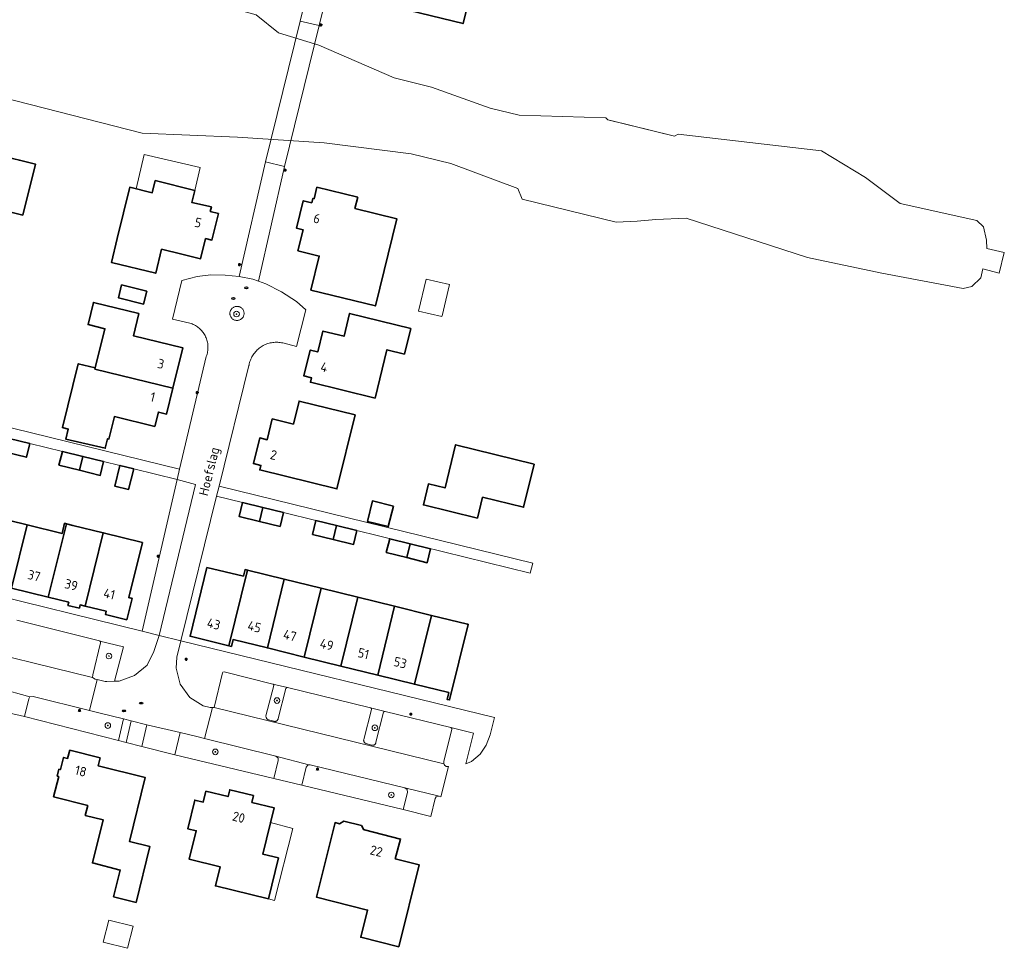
# Model space of a CAD drawing. Header units: metres. Extents: x 152610 to 160096, y 456114 to 462495.
# Tile 113 of 256: x 156719 to 156859, y 458745 to 458877. Entities that reach past the tile are written whole.
import ezdxf
from ezdxf.enums import TextEntityAlignment as Align

# ---------------------------------------------------------------- set-up
doc = ezdxf.new("R2010")
doc.units = ezdxf.units.M
doc.header["$LTSCALE"] = 0.5
doc.layers.get('0').update_dxf_attribs({"linetype": 'CONTINUOUS'})
for name, color, linetype, lineweight in [('B-PV-GK-BESCHOEIING-G', 251, 'GK-BESCHOEIING-SO', 18), ('B-PV-GR-BEPLANTING_CULTUUR_HEESTERS-GV', 251, 'CONTINUOUS', 18), ('B-PV-GR-BOOM-S', 251, 'CONTINUOUS', 25), ('B-PV-GR-HAAG-GV', 251, 'CONTINUOUS', 13), ('B-PV-IE-MEUBILAIR-S', 251, 'CONTINUOUS', 25), ('B-PV-KW-KUNSTWERK_DEK-GV', 251, 'CONTINUOUS', 18), ('B-PV-OG-BEBOUWING-GV', 6, 'CONTINUOUS', 35), ('B-PV-OG-BEBOUWING-T18', 1, 'CONTINUOUS', 18), ('B-PV-OG-BEBOUWING_OVERBOUWING-GV', 251, 'CONTINUOUS', 18), ('B-PV-OG-BEBOUWING_SCHUUR-GV', 251, 'CONTINUOUS', 18), ('B-PV-OG-TERREIN_BEGROEID-GV', 251, 'CONTINUOUS', 18), ('B-PV-OG-TOPOGRAFIE-T18', 1, 'CONTINUOUS', 18), ('B-PV-OG-WATER_SLOOT-GV', 251, 'CONTINUOUS', 18), ('B-PV-VH-ONVERHARD_ZAND-GV', 251, 'CONTINUOUS', 18), ('B-PV-VH-OPENVERHARDING_BETONSTRAATSTEEN-GV', 251, 'CONTINUOUS', 18), ('B-PV-VH-OPENVERHARDING_STRAATBAKSTEEN-GV', 251, 'CONTINUOUS', 18), ('B-PV-VH-OPENVERHARDING_TEGEL-GV', 251, 'CONTINUOUS', 18)]:
    doc.layers.add(name, color=color, linetype=linetype, lineweight=lineweight)
doc.styles.add('NLCS-ISO', font='NLCS-ISO.ttf')
doc.styles.add('NLCS-ISO-M750-T18', font='NLCS-ISO.ttf', dxfattribs={"height": 1.35})
doc.linetypes.add('GK-BESCHOEIING-SO', pattern='A,18,-3,[1,NLCS.SHX,S=0.6,R=0,X=0,Y=0],-3', length=24)

# ---------------------------------------------------------------- blocks, each defined once
blk = doc.blocks.new('SIE-MEUBILAIR_PAAL_LICHTMAST-SO')
for points in [[(-0.62, 0), (-1, 0)], [(-0.71, 0.71), (-0.44, 0.44)], [(0, 1), (0, 0.62)], [(0.44, 0.44), (0.71, 0.71)], [(1, 0), (0.62, 0)], [(-0.71, -0.71), (-0.44, -0.44)], [(0, -0.62), (0, -1)], [(0.44, -0.44), (0.71, -0.71)]]:
    blk.add_lwpolyline(points)
blk.add_circle((0, 0), 0.5)
blk = doc.blocks.new('SIE-MEUBILAIR_PUT_RIOOLPUT-SO')
blk.add_ellipse((0, 0), major_axis=(1.25, 0), ratio=0.54)
blk = doc.blocks.new('SGR-BOOM_GBKN-SO')
at = {"linetype": 'ByBlock', "lineweight": 18}
h = blk.add_hatch(color=0, dxfattribs=at)
h.dxf.hatch_style = 1
edge = h.paths.add_edge_path()
edge.add_arc((0, 0), 0.25, 0, 360)
at = {"color": 0, "linetype": 'ByBlock', "lineweight": 18}
for radius in [2, 0.25]:
    blk.add_circle((0, 0), radius, dxfattribs=at)
at = {"color": 0, "linetype": 'ByBlock', "lineweight": 18, "style": 'NLCS-ISO'}
blk.add_attdef('SOORT', (2.5, 0), '', height=1.5, dxfattribs=at)

msp = doc.modelspace()

# ---------------------------------------------------------------- linework, layer by layer
at = {"layer": 'B-PV-GK-BESCHOEIING-G', "flags": 128}
msp.add_lwpolyline([(156639.916, 458891.567), (156645.233, 458890.084), (156649.961, 458888.912), (156655.245, 458887.769), (156655.727, 458887.353), (156661.289, 458882.698), (156666.408, 458879.348), (156674.347, 458874.957), (156706.526, 458868.786), (156736.452, 458861.13), (156750.049, 458860.557), (156762.399, 458859.754), (156774.78, 458858.191), (156780.471, 458856.796), (156789.999, 458853.263), (156790.625, 458851.751), (156804.029, 458848.43), (156807.027, 458848.581), (156809.678, 458848.825), (156814.014, 458849.01), (156831.276, 458843.406), (156841.887, 458841.168), (156853.498, 458838.97), (156854.707, 458839.287), (156855.981, 458840.508), (156856.28, 458841.782), (156858.619, 458841.174), (156859.339, 458844.109), (156856.851, 458844.682), (156856.822, 458845.897), (156856.373, 458847.782), (156855.417, 458848.671), (156844.494, 458851.093), (156839.542, 458854.829), (156833.301, 458858.619), (156812.879, 458860.982), (156812.33, 458860.725), (156802.852, 458863.052), (156802.554, 458863.347), (156790.217, 458863.704), (156786.066, 458864.715), (156777.713, 458867.714), (156772.377, 458869.057), (156761.649, 458873.69), (156755.871, 458875.476), (156752.707, 458878.033), (156739.275, 458881.707), (156739.997, 458884.731), (156733.708, 458886.121)], dxfattribs=at)
at = {"layer": 'B-PV-GR-BEPLANTING_CULTUUR_HEESTERS-GV', "flags": 128}
msp.add_lwpolyline([(156750.057, 458836.437), (156749.968, 458836.44), (156749.878, 458836.435), (156749.789, 458836.423), (156749.702, 458836.402), (156749.617, 458836.374), (156749.534, 458836.339), (156749.455, 458836.296), (156749.38, 458836.246), (156749.31, 458836.19), (156749.246, 458836.128), (156749.187, 458836.061), (156749.134, 458835.988), (156749.088, 458835.911), (156749.049, 458835.83), (156749.017, 458835.746), (156748.993, 458835.66), (156748.977, 458835.571), (156748.968, 458835.482), (156748.968, 458835.392), (156748.975, 458835.303), (156748.991, 458835.215), (156749.014, 458835.128), (156749.045, 458835.044), (156749.084, 458834.963), (156749.129, 458834.885), (156749.181, 458834.812), (156749.24, 458834.744), (156749.304, 458834.681), (156749.373, 458834.625), (156749.448, 458834.574), (156749.526, 458834.531), (156749.608, 458834.495), (156749.666, 458834.474), (156749.76, 458834.452), (156749.848, 458834.437), (156749.938, 458834.429), (156750.027, 458834.43), (156750.117, 458834.438), (156750.205, 458834.455), (156750.291, 458834.479), (156750.375, 458834.511), (156750.455, 458834.55), (156750.532, 458834.597), (156750.605, 458834.65), (156750.672, 458834.709), (156750.734, 458834.774), (156750.79, 458834.844), (156750.839, 458834.919), (156750.882, 458834.998), (156750.917, 458835.08), (156750.945, 458835.165), (156750.965, 458835.253), (156750.977, 458835.341), (156750.981, 458835.431), (156750.978, 458835.521), (156750.966, 458835.61), (156750.946, 458835.697), (156750.919, 458835.782), (156750.884, 458835.865), (156750.842, 458835.944), (156750.793, 458836.019), (156750.738, 458836.09), (156750.677, 458836.155), (156750.609, 458836.215), (156750.537, 458836.268), (156750.461, 458836.315), (156750.38, 458836.355), (156750.297, 458836.387), (156750.234, 458836.406), (156750.146, 458836.425)], close=True, dxfattribs=at)
at = {"layer": 'B-PV-GR-HAAG-GV', "flags": 128}
for points in [[(156733.802, 458787.899), (156730.42, 458788.706), (156730.44, 458788.697), (156730.474, 458788.673), (156730.502, 458788.643), (156730.524, 458788.609), (156730.539, 458788.571), (156730.546, 458788.53), (156730.546, 458788.489), (156730.537, 458788.449), (156729.407, 458783.877), (156729.399, 458783.507), (156729.76, 458783.271), (156730.064, 458783.205), (156731.202, 458782.955), (156731.405, 458782.96), (156732.509, 458782.986)], [(156757.171, 458782.08), (156755.073, 458782.581), (156755.1, 458782.572), (156755.134, 458782.553), (156755.163, 458782.527), (156755.186, 458782.496), (156755.203, 458782.461), (156755.212, 458782.424), (156755.213, 458782.385), (156755.206, 458782.347), (156754.104, 458778.053), (156754.1, 458777.988), (156754.103, 458777.923), (156754.115, 458777.859), (156754.134, 458777.797), (156754.161, 458777.737), (156754.195, 458777.682), (156754.236, 458777.631), (156754.282, 458777.585), (156754.334, 458777.545), (156754.39, 458777.512), (156754.449, 458777.486), (156754.462, 458777.482), (156755.237, 458777.259), (156755.296, 458777.244), (156755.357, 458777.237), (156755.418, 458777.238), (156755.478, 458777.247), (156755.536, 458777.263), (156755.592, 458777.288), (156755.644, 458777.319), (156755.692, 458777.357), (156755.735, 458777.4), (156755.771, 458777.449), (156755.801, 458777.503), (156755.823, 458777.559), (156755.837, 458777.618), (156755.844, 458777.673), (156756.948, 458781.944), (156756.962, 458781.974), (156756.986, 458782.008), (156757.016, 458782.036), (156757.051, 458782.058), (156757.089, 458782.073), (156757.13, 458782.081)], [(156771.102, 458778.682), (156769.003, 458779.183), (156769.031, 458779.173), (156769.065, 458779.155), (156769.094, 458779.129), (156769.117, 458779.098), (156769.134, 458779.063), (156769.143, 458779.026), (156769.144, 458778.987), (156769.137, 458778.949), (156768.035, 458774.655), (156768.03, 458774.59), (156768.034, 458774.525), (156768.045, 458774.461), (156768.064, 458774.399), (156768.091, 458774.34), (156768.125, 458774.284), (156768.165, 458774.233), (156768.211, 458774.188), (156768.263, 458774.148), (156768.319, 458774.115), (156768.378, 458774.089), (156768.392, 458774.084), (156769.167, 458773.86), (156769.226, 458773.845), (156769.287, 458773.838), (156769.348, 458773.839), (156769.409, 458773.849), (156769.467, 458773.865), (156769.523, 458773.89), (156769.576, 458773.921), (156769.623, 458773.959), (156769.666, 458774.003), (156769.702, 458774.053), (156769.732, 458774.106), (156769.754, 458774.163), (156769.769, 458774.222), (156769.775, 458774.274), (156770.878, 458778.546), (156770.892, 458778.575), (156770.916, 458778.609), (156770.946, 458778.638), (156770.981, 458778.66), (156771.02, 458778.675), (156771.06, 458778.683)]]:
    msp.add_lwpolyline(points, close=True, dxfattribs=at)
at = {"layer": 'B-PV-KW-KUNSTWERK_DEK-GV', "flags": 128}
msp.add_lwpolyline([(156761.667, 458876.496), (156759.003, 458877.136), (156754.022, 458857.049), (156756.73, 458856.396)], close=True, dxfattribs=at)
at = {"layer": 'B-PV-OG-BEBOUWING-GV', "flags": 128}
for points in [[(156787.285, 458886.711), (156778.59, 458888.847), (156777.786, 458885.574), (156774.775, 458886.313), (156774.046, 458883.345), (156772.978, 458883.607), (156772.075, 458879.933), (156773.144, 458879.671), (156772.986, 458879.03), (156782.212, 458876.764), (156783.967, 458883.909), (156786.447, 458883.3)], [(156716.919, 458859.464), (156711.776, 458860.675), (156711.401, 458859.146), (156709.741, 458859.554), (156709.584, 458858.913), (156708.516, 458859.175), (156707.614, 458855.504), (156708.682, 458855.242), (156707.952, 458852.27), (156711.107, 458851.496), (156710.353, 458848.487), (156716.453, 458847.051), (156717.178, 458850.004), (156719.434, 458849.45), (156721.252, 458856.727), (156718.967, 458857.288), (156716.532, 458857.886)], [(156743.98, 458852.984), (156738.316, 458854.376), (156737.89, 458852.64), (156734.699, 458853.424), (156732.91, 458846.14), (156732.07, 458842.718), (156738.397, 458841.164), (156739.238, 458844.586), (156742.136, 458843.874), (156744.778, 458843.225), (156745.488, 458846.115), (156746.4, 458845.891), (156747.331, 458849.681), (156746.173, 458849.965), (156746.336, 458850.628), (156743.554, 458851.249)], [(156767.181, 458852), (156761.357, 458853.43), (156760.955, 458851.793), (156760.79, 458851.833), (156760.637, 458851.211), (156759.41, 458851.512), (156758.452, 458847.611), (156759.396, 458847.379), (156758.657, 458844.369), (156761.702, 458843.621), (156760.509, 458838.763), (156769.716, 458836.502), (156772.764, 458848.912), (156766.784, 458850.381)], [(156733.518, 458839.494), (156733.071, 458837.672), (156736.655, 458836.767), (156737.111, 458838.598)], [(156735.996, 458835.418), (156729.525, 458837.008), (156728.746, 458833.838), (156731.145, 458833.249), (156729.774, 458827.67), (156729.732, 458827.499), (156740.848, 458824.769), (156742.26, 458830.519), (156735.218, 458832.249)], [(156774.746, 458833.3), (156766.035, 458835.44), (156765.231, 458832.167), (156762.22, 458832.907), (156761.491, 458829.938), (156760.423, 458830.201), (156759.52, 458826.527), (156760.589, 458826.264), (156760.431, 458825.623), (156769.657, 458823.357), (156771.35, 458830.249), (156773.846, 458829.635)], [(156729.774, 458827.67), (156727.346, 458828.266), (156725.105, 458819.143), (156725.922, 458818.942), (156725.574, 458817.517), (156731.2, 458816.204), (156731.525, 458817.566), (156731.719, 458817.518), (156732.506, 458820.723), (156738.265, 458819.309), (156738.769, 458821.361), (156739.94, 458821.073), (156740.848, 458824.769), (156729.732, 458827.499)], [(156766.81, 458820.967), (156758.822, 458822.93), (156758.018, 458819.657), (156755.008, 458820.396), (156754.278, 458817.427), (156753.21, 458817.69), (156752.308, 458814.016), (156753.376, 458813.754), (156753.219, 458813.113), (156764.217, 458810.411)], [(156720.459, 458816.899), (156717.523, 458817.617), (156717.037, 458815.636), (156719.974, 458814.917)], [(156792.341, 458813.924), (156781.142, 458816.706), (156779.627, 458810.539), (156777.269, 458811.118), (156776.536, 458808.133), (156784.236, 458806.242), (156784.969, 458809.227), (156790.834, 458807.786)], [(156728.02, 458815.043), (156725.095, 458815.765), (156724.606, 458813.785), (156727.533, 458813.062)], [(156730.972, 458814.314), (156728.02, 458815.043), (156727.533, 458813.062), (156730.484, 458812.334)], [(156735.269, 458813.272), (156733.289, 458813.763), (156732.557, 458810.817), (156734.537, 458810.326)], [(156715.751, 458808.894), (156715.404, 458808.979), (156712.597, 458797.539), (156717.838, 458796.249), (156720.066, 458805.263), (156715.156, 458806.472)], [(156753.675, 458807.745), (156750.754, 458808.459), (156750.269, 458806.477), (156753.19, 458805.762)], [(156772.271, 458807.953), (156769.28, 458808.697), (156768.554, 458805.774), (156771.545, 458805.03)], [(156756.597, 458807.03), (156753.675, 458807.745), (156753.19, 458805.762), (156756.112, 458805.048)], [(156725.657, 458805.436), (156725.405, 458805.498), (156725.046, 458804.036), (156720.066, 458805.263), (156717.838, 458796.249), (156723.079, 458794.96)], [(156726.6, 458805.204), (156725.657, 458805.436), (156723.079, 458794.96), (156725.991, 458794.244), (156725.883, 458793.776), (156727.511, 458793.399), (156727.62, 458793.867), (156728.33, 458793.694), (156730.91, 458804.145)], [(156764.148, 458805.176), (156761.23, 458805.89), (156760.745, 458803.908), (156763.664, 458803.194)], [(156767.067, 458804.462), (156764.148, 458805.176), (156763.664, 458803.194), (156766.582, 458802.48)], [(156736.491, 458802.774), (156730.91, 458804.145), (156728.33, 458793.694), (156731.341, 458792.962), (156731.227, 458792.496), (156734.258, 458791.75), (156735.014, 458794.792), (156734.548, 458794.908)], [(156774.656, 458802.581), (156771.738, 458803.302), (156771.249, 458801.321), (156774.166, 458800.6)], [(156777.573, 458801.86), (156774.656, 458802.581), (156774.166, 458800.6), (156777.084, 458799.879)], [(156750.885, 458797.941), (156745.699, 458799.197), (156743.296, 458789.393), (156748.824, 458788.038), (156751.474, 458798.815), (156751.121, 458798.902)], [(156756.717, 458797.526), (156751.474, 458798.815), (156748.824, 458788.038), (156749.179, 458787.951), (156749.417, 458788.923), (156754.305, 458787.72)], [(156761.959, 458796.237), (156756.717, 458797.526), (156754.305, 458787.72), (156759.548, 458786.429)], [(156767.202, 458794.948), (156761.959, 458796.237), (156759.548, 458786.429), (156764.79, 458785.138)], [(156772.444, 458793.659), (156767.202, 458794.948), (156764.79, 458785.138), (156770.032, 458783.848)], [(156777.687, 458792.37), (156772.444, 458793.659), (156770.032, 458783.848), (156775.274, 458782.557)], [(156782.849, 458791.101), (156777.687, 458792.37), (156775.274, 458782.557), (156780.161, 458781.354), (156779.924, 458780.387), (156780.279, 458780.3), (156782.93, 458791.081)], [(156730.494, 458772.048), (156726.154, 458773.136), (156725.843, 458771.975), (156725.257, 458772.122), (156724.818, 458770.371), (156724.6, 458770.426), (156724.356, 458769.451), (156724.574, 458769.396), (156723.846, 458766.49), (156728.706, 458765.273), (156728.347, 458763.838), (156730.917, 458763.194), (156729.37, 458757.053), (156733.336, 458756.054), (156732.389, 458752.232), (156735.602, 458751.436), (156737.572, 458759.385), (156734.643, 458760.127), (156736.892, 458769.244), (156730.205, 458770.894)], [(156752.335, 458766.668), (156748.947, 458767.497), (156748.71, 458766.526), (156745.545, 458767.291), (156745.165, 458765.731), (156743.951, 458766.027), (156742.957, 458761.946), (156744.171, 458761.65), (156743.18, 458757.579), (156747.562, 458756.512), (156746.898, 458753.786), (156754.456, 458751.947), (156755.875, 458757.777), (156753.646, 458758.32), (156755.254, 458764.927), (156752.097, 458765.697)], [(156767.713, 458762.395), (156765.182, 458763.025), (156764.586, 458762.662), (156763.956, 458762.821), (156761.318, 458752.166), (156768.593, 458750.339), (156767.618, 458746.459), (156773.021, 458745.103), (156775.954, 458756.782), (156772.54, 458757.64), (156773.29, 458760.474), (156768.132, 458761.769), (156768.073, 458761.784)]]:
    msp.add_lwpolyline(points, close=True, dxfattribs=at)
at = {"layer": 'B-PV-OG-BEBOUWING_OVERBOUWING-GV', "flags": 128}
for points in [[(156744.749, 458856.224), (156736.763, 458858.118), (156735.597, 458853.203), (156737.89, 458852.64), (156738.316, 458854.376), (156743.98, 458852.984)], [(156757.939, 458761.996), (156754.74, 458762.813), (156753.646, 458758.32), (156755.875, 458757.777), (156754.456, 458751.947), (156755.316, 458751.727)]]:
    msp.add_lwpolyline(points, close=True, dxfattribs=at)
at = {"layer": 'B-PV-OG-BEBOUWING_SCHUUR-GV', "flags": 128}
for points in [[(156780.277, 458839.556), (156776.937, 458840.325), (156775.851, 458835.769), (156779.171, 458834.977), (156779.201, 458835.097), (156779.214, 458835.094)], [(156735.179, 458748.039), (156731.696, 458748.917), (156730.901, 458745.761), (156734.384, 458744.884)]]:
    msp.add_lwpolyline(points, close=True, dxfattribs=at)
at = {"layer": 'B-PV-OG-TERREIN_BEGROEID-GV', "flags": 128}
for points in [[(156719.691, 458777.939), (156733.078, 458774.538), (156733.784, 458777.61), (156730.295, 458778.481), (156728.948, 458778.817), (156720.921, 458780.821), (156720.474, 458780.74), (156720.296, 458780.456)], [(156737.119, 458776.777), (156734.875, 458777.337), (156734.168, 458774.261), (156736.41, 458773.691)], [(156744.083, 458775.127), (156741.89, 458775.677), (156741.116, 458772.502), (156755.224, 458769.123), (156755.868, 458771.679), (156755.832, 458772.014), (156755.506, 458772.269), (156745.367, 458774.807)], [(156773.905, 458767.757), (156760.421, 458771.064), (156760.236, 458771.042), (156760.052, 458771.02), (156759.821, 458770.718), (156759.204, 458768.161), (156773.642, 458764.683), (156774.285, 458767.121), (156774.224, 458767.524)]]:
    msp.add_lwpolyline(points, close=True, dxfattribs=at)
at = {"layer": 'B-PV-OG-WATER_SLOOT-GV', "flags": 128}
msp.add_lwpolyline([(156706.526, 458868.786), (156736.452, 458861.13), (156750.049, 458860.557), (156762.399, 458859.754), (156774.78, 458858.191), (156780.471, 458856.796), (156789.999, 458853.263), (156790.625, 458851.751), (156804.029, 458848.43), (156807.027, 458848.581), (156809.678, 458848.825), (156814.014, 458849.01), (156831.276, 458843.406), (156841.887, 458841.168), (156853.498, 458838.97), (156854.707, 458839.287), (156855.981, 458840.508), (156856.28, 458841.782), (156858.619, 458841.174), (156859.338, 458844.104), (156859.339, 458844.109), (156856.851, 458844.682), (156856.822, 458845.897), (156856.373, 458847.782), (156855.417, 458848.671), (156844.494, 458851.093), (156839.542, 458854.829), (156833.301, 458858.619), (156812.879, 458860.982), (156812.33, 458860.725), (156811.965, 458860.815), (156803.281, 458862.947), (156802.852, 458863.052), (156802.554, 458863.347), (156790.217, 458863.704), (156786.066, 458864.715), (156777.713, 458867.714), (156772.377, 458869.057), (156761.649, 458873.69), (156755.871, 458875.476), (156752.707, 458878.033)], dxfattribs=at)
at = {"layer": 'B-PV-VH-ONVERHARD_ZAND-GV', "flags": 128}
for points in [[(156733.802, 458787.899), (156730.42, 458788.706), (156730.44, 458788.697), (156730.474, 458788.673), (156730.502, 458788.643), (156730.524, 458788.609), (156730.539, 458788.571), (156730.546, 458788.53), (156730.546, 458788.489), (156730.537, 458788.449), (156729.407, 458783.877), (156729.399, 458783.507), (156729.76, 458783.271), (156730.064, 458783.205), (156731.202, 458782.955), (156731.405, 458782.96), (156732.509, 458782.986)], [(156757.171, 458782.08), (156755.073, 458782.581), (156755.1, 458782.572), (156755.134, 458782.553), (156755.163, 458782.527), (156755.186, 458782.496), (156755.203, 458782.461), (156755.212, 458782.424), (156755.213, 458782.385), (156755.206, 458782.347), (156754.104, 458778.053), (156754.1, 458777.988), (156754.103, 458777.923), (156754.115, 458777.859), (156754.134, 458777.797), (156754.161, 458777.737), (156754.195, 458777.682), (156754.236, 458777.631), (156754.282, 458777.585), (156754.334, 458777.545), (156754.39, 458777.512), (156754.449, 458777.486), (156754.462, 458777.482), (156755.237, 458777.259), (156755.296, 458777.244), (156755.357, 458777.237), (156755.418, 458777.238), (156755.478, 458777.247), (156755.536, 458777.263), (156755.592, 458777.288), (156755.644, 458777.319), (156755.692, 458777.357), (156755.735, 458777.4), (156755.771, 458777.449), (156755.801, 458777.503), (156755.823, 458777.559), (156755.837, 458777.618), (156755.844, 458777.673), (156756.948, 458781.944), (156756.962, 458781.974), (156756.986, 458782.008), (156757.016, 458782.036), (156757.051, 458782.058), (156757.089, 458782.073), (156757.13, 458782.081)], [(156771.102, 458778.682), (156769.003, 458779.183), (156769.031, 458779.173), (156769.065, 458779.155), (156769.094, 458779.129), (156769.117, 458779.098), (156769.134, 458779.063), (156769.143, 458779.026), (156769.144, 458778.987), (156769.137, 458778.949), (156768.035, 458774.655), (156768.03, 458774.59), (156768.034, 458774.525), (156768.045, 458774.461), (156768.064, 458774.399), (156768.091, 458774.34), (156768.125, 458774.284), (156768.165, 458774.233), (156768.211, 458774.188), (156768.263, 458774.148), (156768.319, 458774.115), (156768.378, 458774.089), (156768.392, 458774.084), (156769.167, 458773.86), (156769.226, 458773.845), (156769.287, 458773.838), (156769.348, 458773.839), (156769.409, 458773.849), (156769.467, 458773.865), (156769.523, 458773.89), (156769.576, 458773.921), (156769.623, 458773.959), (156769.666, 458774.003), (156769.702, 458774.053), (156769.732, 458774.106), (156769.754, 458774.163), (156769.769, 458774.222), (156769.775, 458774.274), (156770.878, 458778.546), (156770.892, 458778.575), (156770.916, 458778.609), (156770.946, 458778.638), (156770.981, 458778.66), (156771.02, 458778.675), (156771.06, 458778.683)]]:
    msp.add_lwpolyline(points, close=True, dxfattribs=at)
at = {"layer": 'B-PV-VH-OPENVERHARDING_BETONSTRAATSTEEN-GV', "flags": 128}
for points in [[(156720.474, 458780.74), (156715.996, 458781.99), (156716.316, 458781.726), (156716.345, 458781.39), (156715.688, 458778.862), (156719.691, 458777.939), (156720.296, 458780.456)], [(156741.89, 458775.677), (156737.119, 458776.777), (156736.41, 458773.691), (156741.116, 458772.502)], [(156760.236, 458771.042), (156755.506, 458772.269), (156755.832, 458772.014), (156755.868, 458771.679), (156755.224, 458769.123), (156759.204, 458768.161), (156759.821, 458770.718), (156760.052, 458771.02)], [(156778.807, 458766.572), (156773.905, 458767.757), (156774.224, 458767.524), (156774.285, 458767.121), (156773.642, 458764.683), (156777.612, 458763.704), (156778.2, 458766.237), (156778.384, 458766.507)]]:
    msp.add_lwpolyline(points, close=True, dxfattribs=at)
at = {"layer": 'B-PV-VH-OPENVERHARDING_STRAATBAKSTEEN-GV', "flags": 128}
for points in [[(156738.899, 458789.512), (156741.975, 458788.754), (156747.075, 458809.363), (156747.435, 458810.819), (156751.683, 458827.987), (156751.697, 458828.067), (156751.733, 458828.242), (156751.776, 458828.415), (156751.828, 458828.585), (156751.886, 458828.753), (156751.953, 458828.919), (156752.027, 458829.081), (156752.108, 458829.24), (156752.196, 458829.395), (156752.29, 458829.545), (156752.392, 458829.692), (156752.5, 458829.833), (156752.614, 458829.97), (156752.734, 458830.102), (156752.861, 458830.227), (156752.992, 458830.348), (156753.129, 458830.462), (156753.271, 458830.569), (156753.417, 458830.671), (156753.568, 458830.766), (156753.723, 458830.853), (156753.882, 458830.934), (156754.044, 458831.008), (156754.21, 458831.074), (156754.378, 458831.132), (156754.549, 458831.183), (156754.721, 458831.227), (156754.896, 458831.262), (156755.072, 458831.29), (156755.249, 458831.31), (156755.427, 458831.322), (156755.605, 458831.326), (156755.783, 458831.321), (156755.961, 458831.309), (156756.138, 458831.289), (156756.313, 458831.261), (156756.488, 458831.225), (156758.467, 458830.714), (156759.786, 458835.939), (156758.436, 458837.134), (156756.307, 458838.531), (156754.099, 458839.65), (156753.031, 458840.035), (156752.232, 458840.323), (156750.295, 458840.712), (156750.271, 458840.717), (156748.275, 458840.914), (156746.266, 458840.94), (156744.279, 458840.691), (156742.109, 458840.135), (156740.799, 458834.616), (156743.248, 458834.045), (156743.268, 458834.039), (156743.429, 458833.988), (156743.588, 458833.929), (156743.743, 458833.863), (156743.896, 458833.789), (156744.044, 458833.708), (156744.189, 458833.621), (156744.33, 458833.526), (156744.466, 458833.425), (156744.596, 458833.318), (156744.722, 458833.205), (156744.842, 458833.086), (156744.957, 458832.961), (156745.065, 458832.831), (156745.167, 458832.696), (156745.263, 458832.557), (156745.352, 458832.413), (156745.434, 458832.265), (156745.509, 458832.113), (156745.577, 458831.958), (156745.637, 458831.8), (156745.69, 458831.639), (156745.735, 458831.476), (156745.772, 458831.311), (156745.802, 458831.144), (156745.823, 458830.976), (156745.837, 458830.808), (156745.843, 458830.638), (156745.841, 458830.469), (156745.83, 458830.3), (156745.812, 458830.132), (156745.786, 458829.965), (156745.752, 458829.799), (156745.71, 458829.635), (156745.66, 458829.473), (156745.603, 458829.314), (156741.769, 458813.207), (156741.433, 458811.744), (156744.076, 458811.049)], [(156749.878, 458836.435), (156749.968, 458836.44), (156750.057, 458836.437), (156750.146, 458836.425), (156750.234, 458836.406), (156750.297, 458836.387), (156750.38, 458836.355), (156750.461, 458836.315), (156750.537, 458836.268), (156750.609, 458836.215), (156750.677, 458836.155), (156750.738, 458836.09), (156750.793, 458836.019), (156750.842, 458835.944), (156750.884, 458835.865), (156750.919, 458835.782), (156750.946, 458835.697), (156750.966, 458835.61), (156750.978, 458835.521), (156750.981, 458835.431), (156750.977, 458835.341), (156750.965, 458835.253), (156750.945, 458835.165), (156750.917, 458835.08), (156750.882, 458834.998), (156750.839, 458834.919), (156750.79, 458834.844), (156750.734, 458834.774), (156750.672, 458834.709), (156750.605, 458834.65), (156750.532, 458834.597), (156750.455, 458834.55), (156750.375, 458834.511), (156750.291, 458834.479), (156750.205, 458834.455), (156750.117, 458834.438), (156750.027, 458834.43), (156749.938, 458834.429), (156749.848, 458834.437), (156749.76, 458834.452), (156749.666, 458834.474), (156749.608, 458834.495), (156749.526, 458834.531), (156749.448, 458834.574), (156749.373, 458834.625), (156749.304, 458834.681), (156749.24, 458834.744), (156749.181, 458834.812), (156749.129, 458834.885), (156749.084, 458834.963), (156749.045, 458835.044), (156749.014, 458835.128), (156748.991, 458835.215), (156748.975, 458835.303), (156748.968, 458835.392), (156748.968, 458835.482), (156748.977, 458835.571), (156748.993, 458835.66), (156749.017, 458835.746), (156749.049, 458835.83), (156749.088, 458835.911), (156749.134, 458835.988), (156749.187, 458836.061), (156749.246, 458836.128), (156749.31, 458836.19), (156749.38, 458836.246), (156749.455, 458836.296), (156749.534, 458836.339), (156749.617, 458836.374), (156749.702, 458836.402), (156749.789, 458836.423)], [(156744.076, 458811.049), (156741.433, 458811.744), (156736.463, 458790.114), (156738.899, 458789.512)], [(156689.506, 458793.157), (156689.039, 458793.289), (156688.131, 458788.875), (156696.006, 458786.92), (156700.923, 458785.738), (156715.996, 458781.99), (156720.474, 458780.74), (156720.921, 458780.821), (156728.948, 458778.817), (156730.064, 458783.205), (156729.76, 458783.271), (156729.399, 458783.507), (156689.915, 458793.2), (156689.898, 458793.19), (156689.836, 458793.165), (156689.771, 458793.148), (156689.705, 458793.138), (156689.638, 458793.137), (156689.571, 458793.143)], [(156746.482, 458779.24), (156746.157, 458779.226), (156745.17, 458779.448), (156743.241, 458780.68), (156741.879, 458782.571), (156741.285, 458784.857), (156741.399, 458786.43), (156741.975, 458788.754), (156738.899, 458789.512), (156738.123, 458787.209), (156737.189, 458785.277), (156735.379, 458783.791), (156733.177, 458783.002), (156732.509, 458782.986), (156731.405, 458782.96), (156731.202, 458782.955), (156730.064, 458783.205), (156728.948, 458778.817), (156730.295, 458778.481), (156733.784, 458777.61), (156734.875, 458777.337), (156737.119, 458776.777), (156741.89, 458775.677), (156744.083, 458775.127), (156745.367, 458774.807)], [(156755.073, 458782.581), (156748.129, 458784.328), (156747.963, 458784.28), (156747.888, 458784.163), (156746.708, 458779.25), (156779.478, 458771.184), (156779.459, 458771.25), (156779.449, 458771.318), (156779.447, 458771.387), (156779.453, 458771.456), (156779.467, 458771.524), (156780.577, 458776.147), (156780.584, 458776.183), (156780.583, 458776.221), (156780.575, 458776.257), (156780.559, 458776.29), (156780.536, 458776.32), (156780.507, 458776.343), (156780.474, 458776.36), (156780.46, 458776.366), (156771.102, 458778.682), (156771.06, 458778.683), (156771.02, 458778.675), (156770.981, 458778.66), (156770.946, 458778.638), (156770.916, 458778.609), (156770.892, 458778.575), (156770.878, 458778.546), (156769.775, 458774.274), (156769.769, 458774.222), (156769.754, 458774.163), (156769.732, 458774.106), (156769.702, 458774.053), (156769.666, 458774.003), (156769.623, 458773.959), (156769.576, 458773.921), (156769.523, 458773.89), (156769.467, 458773.865), (156769.409, 458773.849), (156769.348, 458773.839), (156769.287, 458773.838), (156769.226, 458773.845), (156769.167, 458773.86), (156768.392, 458774.084), (156768.378, 458774.089), (156768.319, 458774.115), (156768.263, 458774.148), (156768.211, 458774.188), (156768.165, 458774.233), (156768.125, 458774.284), (156768.091, 458774.34), (156768.064, 458774.399), (156768.045, 458774.461), (156768.034, 458774.525), (156768.03, 458774.59), (156768.035, 458774.655), (156769.137, 458778.949), (156769.144, 458778.987), (156769.143, 458779.026), (156769.134, 458779.063), (156769.117, 458779.098), (156769.094, 458779.129), (156769.065, 458779.155), (156769.031, 458779.173), (156769.003, 458779.183), (156757.171, 458782.08), (156757.13, 458782.081), (156757.089, 458782.073), (156757.051, 458782.058), (156757.016, 458782.036), (156756.986, 458782.008), (156756.962, 458781.974), (156756.948, 458781.944), (156755.844, 458777.673), (156755.837, 458777.618), (156755.823, 458777.559), (156755.801, 458777.503), (156755.771, 458777.449), (156755.735, 458777.4), (156755.692, 458777.357), (156755.644, 458777.319), (156755.592, 458777.288), (156755.536, 458777.263), (156755.478, 458777.247), (156755.418, 458777.238), (156755.357, 458777.237), (156755.296, 458777.244), (156755.237, 458777.259), (156754.462, 458777.482), (156754.449, 458777.486), (156754.39, 458777.512), (156754.334, 458777.545), (156754.282, 458777.585), (156754.236, 458777.631), (156754.195, 458777.682), (156754.161, 458777.737), (156754.134, 458777.797), (156754.115, 458777.859), (156754.103, 458777.923), (156754.1, 458777.988), (156754.104, 458778.053), (156755.206, 458782.347), (156755.213, 458782.385), (156755.212, 458782.424), (156755.203, 458782.461), (156755.186, 458782.496), (156755.163, 458782.527), (156755.134, 458782.553), (156755.1, 458782.572)], [(156779.478, 458771.184), (156746.708, 458779.25), (156746.482, 458779.24), (156745.367, 458774.807), (156755.506, 458772.269), (156760.236, 458771.042), (156760.421, 458771.064), (156773.905, 458767.757), (156778.807, 458766.572), (156779.052, 458766.512), (156780.102, 458770.806), (156779.791, 458770.829), (156779.788, 458770.83), (156779.729, 458770.863), (156779.672, 458770.903), (156779.621, 458770.949), (156779.575, 458771.001), (156779.535, 458771.058), (156779.503, 458771.119)]]:
    msp.add_lwpolyline(points, close=True, dxfattribs=at)
msp.add_lwpolyline([(156689.915, 458793.2), (156729.399, 458783.507), (156729.407, 458783.877), (156730.537, 458788.449), (156730.546, 458788.489), (156730.546, 458788.53), (156730.539, 458788.571), (156730.524, 458788.609), (156730.502, 458788.643), (156730.474, 458788.673), (156730.44, 458788.697), (156730.42, 458788.706), (156730.403, 458788.713), (156730.378, 458788.72), (156718.593, 458791.666)], dxfattribs=at)
at = {"layer": 'B-PV-VH-OPENVERHARDING_TEGEL-GV', "flags": 128}
for points in [[(156764.385, 458887.561), (156761.743, 458888.292), (156759.003, 458877.136), (156761.667, 458876.496)], [(156761.667, 458876.496), (156759.003, 458877.136), (156754.022, 458857.049), (156756.73, 458856.396)], [(156756.73, 458856.396), (156754.022, 458857.049), (156750.295, 458840.712), (156752.232, 458840.323), (156753.031, 458840.035)], [(156741.769, 458813.207), (156694.326, 458824.873), (156693.963, 458823.418), (156699.819, 458821.942), (156701.794, 458821.467), (156704.126, 458820.898), (156707.062, 458820.179), (156709.997, 458819.46), (156714.59, 458818.334), (156717.523, 458817.617), (156720.459, 458816.899), (156725.095, 458815.765), (156728.02, 458815.043), (156730.972, 458814.314), (156733.289, 458813.763), (156735.269, 458813.272), (156741.433, 458811.744)], [(156792.136, 458799.835), (156747.435, 458810.819), (156747.075, 458809.363), (156750.754, 458808.459), (156753.675, 458807.745), (156756.597, 458807.03), (156761.23, 458805.89), (156764.148, 458805.176), (156767.067, 458804.462), (156791.775, 458798.379)], [(156786.674, 458777.784), (156741.975, 458788.754), (156741.399, 458786.43), (156741.285, 458784.857), (156741.879, 458782.571), (156743.241, 458780.68), (156745.17, 458779.448), (156746.157, 458779.226), (156746.482, 458779.24), (156746.708, 458779.25), (156747.888, 458784.163), (156747.963, 458784.28), (156748.129, 458784.328), (156755.073, 458782.581), (156757.171, 458782.08), (156769.003, 458779.183), (156771.102, 458778.682), (156780.46, 458776.366), (156783.68, 458775.572), (156782.603, 458771.176), (156783.418, 458771.545), (156784.637, 458772.584), (156785.512, 458773.854), (156786.062, 458775.312), (156786.541, 458777.247)], [(156734.875, 458777.337), (156733.784, 458777.61), (156733.078, 458774.538), (156734.168, 458774.261)]]:
    msp.add_lwpolyline(points, close=True, dxfattribs=at)
msp.add_lwpolyline([(156718.593, 458791.666), (156730.378, 458788.72), (156730.403, 458788.713), (156730.42, 458788.706), (156733.802, 458787.899), (156732.509, 458782.986), (156733.177, 458783.002), (156735.379, 458783.791), (156737.189, 458785.277), (156738.123, 458787.209), (156738.899, 458789.512), (156736.463, 458790.114), (156688.638, 458801.926)], dxfattribs=at)

# ---------------------------------------------------------------- block references
at = {"layer": 'B-PV-GR-BOOM-S', "xscale": 0.2, "yscale": 0.2, "zscale": 0.2}
for p in [(156749.916, 458835.346), (156731.725, 458786.564), (156755.677, 458780.219), (156731.566, 458776.657), (156769.63, 458776.339), (156746.889, 458772.899), (156771.973, 458766.76)]:
    msp.add_blockref('SGR-BOOM_GBKN-SO', p, dxfattribs=at)
at = {"layer": 'B-PV-IE-MEUBILAIR-S', "xscale": 0.2, "yscale": 0.2, "zscale": 0.2}
for name, p in [('SIE-MEUBILAIR_PAAL_LICHTMAST-SO', (156761.949, 458876.571)), ('SIE-MEUBILAIR_PAAL_LICHTMAST-SO', (156756.84, 458855.869)), ('SIE-MEUBILAIR_PAAL_LICHTMAST-SO', (156750.357, 458842.391)), ('SIE-MEUBILAIR_PUT_RIOOLPUT-SO', (156751.309, 458839.092)), ('SIE-MEUBILAIR_PUT_RIOOLPUT-SO', (156749.464, 458837.565)), ('SIE-MEUBILAIR_PAAL_LICHTMAST-SO', (156744.321, 458824.136)), ('SIE-MEUBILAIR_PAAL_LICHTMAST-SO', (156738.73, 458800.799)), ('SIE-MEUBILAIR_PAAL_LICHTMAST-SO', (156742.734, 458786.107)), ('SIE-MEUBILAIR_PUT_RIOOLPUT-SO', (156736.313, 458779.866)), ('SIE-MEUBILAIR_PAAL_LICHTMAST-SO', (156727.529, 458778.825)), ('SIE-MEUBILAIR_PUT_RIOOLPUT-SO', (156733.865, 458778.738)), ('SIE-MEUBILAIR_PAAL_LICHTMAST-SO', (156774.762, 458778.268)), ('SIE-MEUBILAIR_PAAL_LICHTMAST-SO', (156761.454, 458770.455))]:
    msp.add_blockref(name, p, dxfattribs=at)

# ---------------------------------------------------------------- texts
at = {"layer": 'B-PV-OG-BEBOUWING-T18', "style": 'NLCS-ISO-M750-T18'}
for s, rotation, p in [('6', 346.2, (156761.359, 458848.965)), ('5', 346.2, (156744.438, 458848.382)), ('3', 346.2, (156739.126, 458828.24)), ('4', 346.2, (156762.399, 458827.767)), ('1', 346.2, (156737.966, 458823.517)), ('2', 346.2, (156755.187, 458815.257)), ('37', 346.2, (156721.056, 458798.032)), ('39', 346.2, (156726.359, 458796.728)), ('41', 346.2, (156731.78, 458795.428)), ('43', 346.2, (156746.655, 458791.144)), ('45', 346.2, (156752.458, 458790.749)), ('47', 346.2, (156757.524, 458789.502)), ('49', 346.2, (156762.767, 458788.211)), ('51', 346.2, (156768.008, 458786.921)), ('53', 346.2, (156773.251, 458785.63)), ('18', 345.9, (156727.716, 458770.167)), ('20', 346.2, (156750.224, 458763.582)), ('22', 346, (156769.84, 458758.759))]:
    msp.add_text(s, height=1.35, rotation=rotation, dxfattribs=at).set_placement(p, align=Align.MIDDLE)
at = {"layer": 'B-PV-OG-TOPOGRAFIE-T18', "style": 'NLCS-ISO-M750-T18'}
msp.add_text('Hoefslag', height=1.35, rotation=76.2, dxfattribs=at).set_placement((156746.18, 458812.849), align=Align.MIDDLE)

doc.saveas('drawing.dxf')
